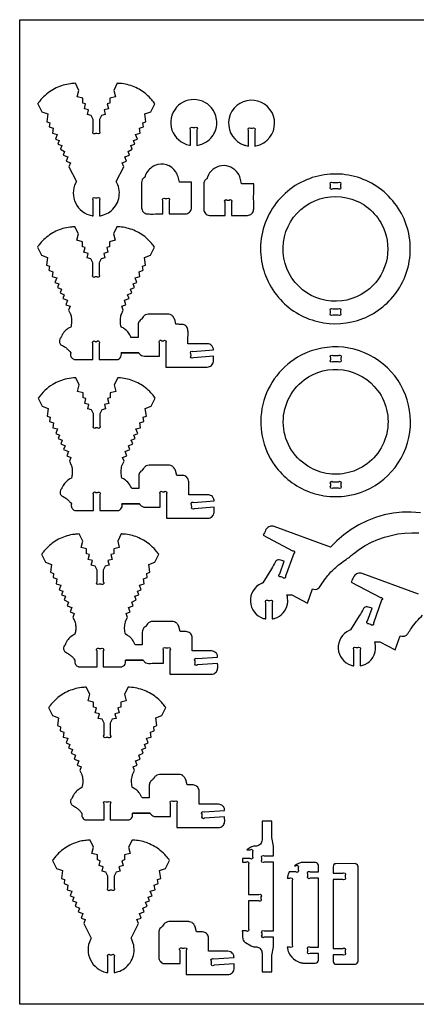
# Model space of a CAD drawing. Extents: x -812 to 928, y -560 to 383.
# Tile 1 of 3: x -812 to -432, y -560 to 383. Entities that reach past the tile are written whole.
import ezdxf

# ---------------------------------------------------------------- set-up
doc = ezdxf.new("R2010")
doc.units = 0
doc.header["$MEASUREMENT"] = 0
doc.layers.get('0').update_dxf_attribs({"linetype": 'CONTINUOUS'})
doc.layers.add('SECTIONCUTEDGES', color=18, linetype='CONTINUOUS')

msp = doc.modelspace()

# ---------------------------------------------------------------- linework, layer by layer
msp.add_lwpolyline([(928.1, -559.86), (-812.09, -559.86), (-812.09, 383.42), (928.1, 383.42)], close=True)
at = {"layer": 'SECTIONCUTEDGES'}
for points in [[(-741.66, 195.48), (-741.66, 210.51, -1), (-739.54, 212.63), (-737.78, 212.63, -1), (-735.66, 210.51), (-735.66, 195.48, 0.035031), (-731.75, 196.42, 0.079578), (-725.75, 199.44, 0.177317), (-717.24, 212.01, 0.17737), (-718.87, 227.1), (-719.51, 228.31), (-712.46, 242.57), (-713.83, 246.27), (-709.9, 247.73), (-711.48, 251.97), (-706.98, 253.64), (-708.3, 257.21), (-704.21, 259.24), (-705.54, 262.81), (-701.74, 264.22), (-703.02, 267.66), (-699.37, 269.02), (-701.05, 273.53), (-696.57, 274.67), (-697.22, 279.4), (-693.56, 280.76), (-694.09, 284.6), (-691.11, 285.7), (-692.14, 293.14), (-686.38, 295.28), (-682.58, 302.96, 0.016698), (-685.45, 306.65, 0.043492), (-690.62, 311.85, 0.077496), (-702.46, 319.06, 0.077508), (-715.92, 322.32, 0.010997), (-717.24, 322.4, -0.003666), (-718.56, 322.46), (-721.9, 315.7), (-720.33, 309.5), (-725.64, 308.15), (-725.64, 303.36), (-728.35, 302.67), (-727.16, 297.96), (-731.19, 296.94), (-730.09, 292.62), (-733.79, 291.68), (-735.66, 287.91), (-735.66, 276.54, -1), (-737.78, 274.41), (-739.54, 274.41, -1), (-741.66, 276.54), (-741.66, 287.91), (-743.53, 291.68), (-747.22, 292.62), (-746.13, 296.94), (-750.16, 297.96), (-748.96, 302.67), (-751.67, 303.36), (-751.67, 308.15), (-756.98, 309.5), (-755.41, 315.7), (-758.75, 322.46, 0.015709), (-763.4, 322.06, 0.042831), (-770.42, 320.63, 0.082017), (-783.47, 314.3, 0.080336), (-794.04, 303.94, 0.007539), (-794.39, 303.45, -0.002513), (-794.74, 302.96), (-790.94, 295.28), (-785.18, 293.14), (-786.2, 285.7), (-783.23, 284.6), (-783.75, 280.76), (-780.09, 279.4), (-780.74, 274.67), (-776.27, 273.53), (-777.94, 269.02), (-774.3, 267.66), (-775.57, 264.22), (-771.78, 262.81), (-773.11, 259.24), (-769.01, 257.21), (-770.34, 253.64), (-765.83, 251.97), (-767.41, 247.73), (-763.48, 246.27), (-764.86, 242.57), (-757.8, 228.31), (-758.45, 227.1, 0.232949), (-758.46, 207.6, 0.232949), (-743.01, 195.71, 0.011595), (-742.33, 195.59, -0.003865)], [(-648.32, 263.01), (-648.32, 278.03, -1), (-646.2, 280.15), (-644.44, 280.15, -1), (-642.32, 278.03), (-642.32, 263.01, 0.047597), (-637.56, 264.25, 0.100184), (-630.28, 268.71, 0.160083), (-623.63, 280.8, 0.160346), (-625.45, 294.46, 0.250499), (-642.26, 306.71, 0.250445), (-661.8, 299.54, 0.27053), (-666.2, 277.73, 0.270621), (-649.39, 263.18, 0.009062), (-648.85, 263.09, -0.003021)], [(-592.92, 262.37), (-592.92, 277.4, -1), (-590.8, 279.52), (-589.05, 279.52, -1), (-586.92, 277.4), (-586.92, 262.37, 0.047597), (-582.16, 263.61, 0.100184), (-574.89, 268.08, 0.760738), (-594.54, 305.82, 0.761228), (-597.07, 263.35, 0.024169), (-595.33, 262.85, 0.017962)], [(-674.9, 197.31), (-674.9, 209.96, -1), (-672.78, 212.08), (-671.02, 212.08, -1), (-668.9, 209.96), (-668.9, 197.31, -0.001261), (-656.59, 197.28, 0.007568), (-653.51, 197.31, 0.17911), (-649.46, 198.92, 0.186027), (-647.56, 202.67, 0.012625), (-647.55, 202.88, 0.006307), (-647.53, 203.29, 0.00914), (-647.5, 208.18, -0.008036), (-647.41, 227.76), (-659.06, 227.76, 0.003437), (-660.4, 232.99, 0.080686), (-662.47, 237.61, 0.363611), (-682.64, 243.69, 0.187458), (-691.28, 235.22, 0.018465), (-691.61, 234.41, 0.013194), (-692, 233.26, 0.057236), (-692.06, 232.91, -0.140672), (-692.18, 232.58, -0.134911), (-692.46, 232.35, 0.061956), (-693.04, 232.02, 0.116179), (-694.66, 230.03, 0.105792), (-695.34, 227.3), (-695.34, 203.29, 0.17911), (-693.73, 199.24, 0.186027), (-689.98, 197.34, 0.012625), (-689.77, 197.33, 0.006307), (-689.36, 197.31, 0.008514), (-684.3, 197.27, -0.002207)], [(-615.31, 195.88), (-615.31, 208.53, -1), (-613.19, 210.66), (-611.43, 210.66, -1), (-609.31, 208.53), (-609.31, 195.88, -0.001261), (-597, 195.85, 0.007568), (-593.92, 195.88, 0.17911), (-589.87, 197.5, 0.186027), (-587.97, 201.25, 0.012625), (-587.96, 201.45, 0.006307), (-587.94, 201.86, 0.00914), (-587.91, 206.75, -0.008036), (-587.81, 226.33), (-599.46, 226.33, 0.002778), (-600.83, 231.61, 0.080686), (-602.87, 236.19, 0.286261), (-618.69, 243.49, 0.286452), (-632.19, 232.5, 0.036637), (-632.48, 231.41, -0.114416), (-632.59, 231.15, -0.116624), (-632.87, 230.92, 0.081245), (-634.03, 230.07, 0.097719), (-635.24, 228.23, 0.089338), (-635.75, 225.87), (-635.75, 201.86, 0.17911), (-634.13, 197.81, 0.186027), (-630.38, 195.91, 0.012625), (-630.18, 195.9, 0.006307), (-629.77, 195.88, 0.008514), (-624.71, 195.84, -0.002207)], [(-576.64, 138.26, 0.083187), (-564.19, 117.36, 0.15872), (-526.61, 94.18, 0.155063), (-483.21, 97.2, 0.155089), (-449.53, 124.72, 0.166511), (-438.14, 169.71, 0.16632), (-456.73, 212.28, 0.164857), (-497.12, 234.49, 0.165101), (-542.62, 227.55, 0.174897), (-575.7, 191.76, 0.174968), (-578.29, 143.12, 0.009023), (-577.45, 140.49, 0.010489)], [(-506.93, 221.33), (-512.25, 221.33, -1), (-514.37, 223.45), (-514.37, 225.21, -1), (-512.25, 227.33), (-506.93, 227.33, -1), (-504.81, 225.21), (-504.81, 223.45, -1)], [(-551.26, 135.8, -0.439479), (-534.11, 207.71, -0.439058), (-463.87, 184.52, -0.174074), (-461.16, 150.77, -0.173675), (-480.57, 122.93, -0.202252), (-518.58, 114.47, -0.201817)], [(-714.8, 64.27), (-697.96, 64.26, -0.159762), (-697.8, 64.09, 0.066488), (-697.32, 63.31, 0.224273), (-692.67, 61.12, -0.000395), (-678.24, 61.13), (-678.24, 73.78, -1), (-676.12, 75.91), (-674.36, 75.91, -1), (-672.24, 73.78), (-672.24, 50.61), (-632.45, 50.61, 0.17911), (-628.41, 52.22, 0.186027), (-626.51, 55.97, 0.031019), (-626.44, 57.74, -0.005772), (-626.48, 61.01), (-645.68, 59.61, -1), (-647.95, 61.57), (-648.08, 63.37, -1), (-646.12, 65.64), (-626.48, 67.08, 0.052573), (-626.77, 68.81, 0.128734), (-628.18, 71.24, 0.098804), (-630, 72.46, 0.090544), (-632.33, 72.97), (-650.87, 72.97, -0.002036), (-650.84, 81.11, 0.007854), (-650.87, 85.49, 0.165437), (-652.28, 89.34, 0.175912), (-655.59, 91.33, 0.045646), (-657.68, 91.55, 0.003185), (-662.4, 91.58), (-663.6, 96.4, 0.035592), (-663.79, 96.79, 0.008238), (-664.76, 98.38, 0.105793), (-666.71, 100.38, 0.114267), (-669.13, 101.29, 0.016414), (-669.39, 101.31, 0.008238), (-669.92, 101.34), (-688.88, 101.34, 0.110419), (-691.56, 100.65, 0.110418), (-693.7, 98.89, 0.022316), (-695.13, 96.88, -0.059806), (-695.52, 96.4, -0.058444), (-695.93, 96.09, 0.099091), (-697.46, 94.74, 0.081372), (-698.32, 93.12, 0.073068), (-698.68, 91.12, 0.009886), (-698.71, 88.69, -0.001648), (-698.68, 78.97), (-705.49, 78.97, 0.019577), (-706.63, 81.41, 0.043762), (-708, 83.58, 0.056859), (-710.64, 86.33, 0.05369), (-714, 88.56, 0.039391), (-714.65, 88.84, -0.141623), (-714.8, 88.94), (-715.19, 90.48, -0.054644), (-715.66, 95.3, -0.056928), (-715.08, 99.9, -0.006856), (-714.77, 101.11, -0.024199), (-714.66, 101.44), (-712.82, 105.17), (-714.19, 108.88), (-710.26, 110.34), (-711.84, 114.58), (-707.34, 116.25), (-708.66, 119.82), (-704.57, 121.85), (-705.9, 125.42), (-702.1, 126.83), (-703.38, 130.27), (-699.73, 131.63), (-701.41, 136.14), (-696.93, 137.28), (-697.58, 142.01), (-693.92, 143.37), (-694.45, 147.21), (-691.47, 148.31), (-692.5, 155.75), (-686.74, 157.89), (-682.93, 165.57, 0.016698), (-685.81, 169.26, 0.043491), (-690.98, 174.46, 0.077496), (-702.82, 181.67, 0.077508), (-716.28, 184.93, 0.010997), (-717.6, 185.01, -0.003666), (-718.92, 185.07), (-722.26, 178.31), (-720.69, 172.11), (-726, 170.76), (-726, 165.97), (-728.71, 165.28), (-727.52, 160.57), (-731.55, 159.55), (-730.45, 155.23), (-734.15, 154.29), (-736.02, 150.51), (-736.02, 139.14, -1), (-738.14, 137.02), (-739.9, 137.02, -1), (-742.02, 139.14), (-742.02, 150.51), (-743.89, 154.29), (-747.58, 155.23), (-746.49, 159.55), (-750.52, 160.57), (-749.32, 165.28), (-752.03, 165.97), (-752.03, 170.76), (-757.34, 172.11), (-755.77, 178.31), (-759.11, 185.07, 0.015709), (-763.76, 184.67, 0.042831), (-770.78, 183.24, 0.078645), (-783.47, 177.19, 0.078653), (-793.68, 167.52, 0.010048), (-794.4, 166.55, -0.003349), (-795.1, 165.57), (-791.3, 157.89), (-785.54, 155.75), (-786.56, 148.31), (-783.59, 147.21), (-784.11, 143.37), (-780.45, 142.01), (-781.1, 137.28), (-776.63, 136.14), (-778.3, 131.63), (-774.66, 130.27), (-775.93, 126.83), (-772.14, 125.42), (-773.47, 121.85), (-769.37, 119.82), (-770.7, 116.25), (-766.19, 114.58), (-767.77, 110.34), (-763.84, 108.88), (-765.22, 105.17), (-763.37, 101.44, -0.036497), (-763, 100.23, -0.035573), (-762.46, 96.78, -0.036385), (-762.42, 93.62, -0.0364), (-762.85, 90.48), (-763.23, 88.94), (-764.81, 88.15, 0.075892), (-768.91, 84.91, 0.075892), (-771.86, 80.6, 0.038064), (-772.28, 79.53, -0.074201), (-772.54, 78.97, -0.053422), (-772.8, 78.67, 0.096755), (-773.7, 77.39, 0.145353), (-774.05, 74.72, 0.145421), (-772.9, 72.3, 0.10301), (-772.08, 71.7, -0.049055), (-768.57, 69.68, -0.034046), (-766.22, 67.74, -0.034058), (-764.15, 65.5), (-763.23, 64.27, -0.13896), (-763.25, 64.07, 0.06537), (-763.43, 63.27, 0.165435), (-762.67, 60.1, 0.165462), (-760.13, 58.05, 0.012695), (-759.76, 57.93, 0.03751), (-759.64, 57.9), (-742.02, 57.9), (-742.02, 73.12, -1), (-739.9, 75.24), (-738.14, 75.24, -1), (-736.02, 73.12), (-736.02, 57.9), (-718.4, 57.9, 0.089286), (-717.33, 58.26, 0.087241), (-715.83, 59.48, 0.127053), (-714.76, 61.62, 0.114164), (-714.8, 64.27), (-697.96, 64.26)], [(-512.25, 106.4), (-506.93, 106.4, -1), (-504.81, 104.27), (-504.81, 102.52, -1), (-506.93, 100.4), (-512.25, 100.4, -1), (-514.37, 102.52), (-514.37, 104.27, -1)], [(-567.6, -43.7, 0.073328), (-553.09, -58.63, 0.072163), (-534.62, -68.94, 0.043335), (-523.33, -72.17, 0.077023), (-501.06, -73.02, 0.300807), (-440.61, -22.11, 0.30038), (-463.79, 53.55, 0.14707), (-501.84, 69.54, 0.147132), (-542.39, 61.9, 0.217851), (-579.17, 14.83, 0.218138)], [(-506.7, 55.68), (-512.02, 55.68, -1), (-514.14, 57.8), (-514.14, 59.56, -1), (-512.02, 61.68), (-506.7, 61.68, -1), (-504.58, 59.56), (-504.58, 57.8, -1)], [(-533.33, -45.93, -0.255596), (-559.46, -5.42, -0.255597), (-539.44, 38.43, -0.199106), (-502.23, 47.9, -0.198719), (-469.18, 28.24, -0.237123), (-461.27, -16.1, -0.236962), (-492.14, -48.94, -0.106383), (-513.08, -51.87, -0.106542)], [(-714.09, -80.46), (-697.25, -80.47, -0.159762), (-697.09, -80.64, 0.066488), (-696.61, -81.42, 0.224273), (-691.96, -83.61, -0.000395), (-677.53, -83.59), (-677.53, -70.94, -1), (-675.41, -68.82), (-673.65, -68.82, -1), (-671.53, -70.94), (-671.53, -94.12), (-631.74, -94.12, 0.17911), (-627.7, -92.5, 0.186027), (-625.8, -88.75, 0.031019), (-625.73, -86.99, -0.005772), (-625.77, -83.71), (-644.97, -85.12, -1), (-647.24, -83.16), (-647.37, -81.35, -1), (-645.41, -79.08), (-625.77, -77.65, 0.052573), (-626.05, -75.92, 0.128734), (-627.47, -73.49, 0.098804), (-629.29, -72.26, 0.090544), (-631.62, -71.76), (-650.16, -71.76, -0.002036), (-650.13, -63.62, 0.007854), (-650.16, -59.24, 0.165437), (-651.57, -55.39, 0.175912), (-654.88, -53.39, 0.045646), (-656.97, -53.17, 0.003185), (-661.69, -53.14), (-662.89, -48.33, 0.035592), (-663.08, -47.94, 0.008238), (-664.05, -46.34, 0.105793), (-666, -44.35, 0.114267), (-668.42, -43.44, 0.016414), (-668.68, -43.41, 0.008238), (-669.21, -43.39), (-688.17, -43.39, 0.110419), (-690.85, -44.07, 0.110418), (-692.99, -45.83, 0.022316), (-694.42, -47.85, -0.059806), (-694.81, -48.33, -0.058444), (-695.22, -48.63, 0.099091), (-696.75, -49.99, 0.081372), (-697.61, -51.6, 0.073068), (-697.97, -53.6, 0.009886), (-698, -56.03, -0.001648), (-697.97, -65.75), (-704.78, -65.75, 0.068897), (-707.4, -61.06, 0.102144), (-712.51, -56.58), (-714.09, -55.79), (-714.48, -54.24, -0.059229), (-714.92, -49.23, -0.056927), (-714.18, -44.05, -0.006856), (-714.02, -43.47, -0.021913), (-713.95, -43.29), (-712.11, -39.55), (-713.48, -35.85), (-709.55, -34.39), (-711.13, -30.15), (-706.62, -28.47), (-707.95, -24.91), (-703.86, -22.88), (-705.19, -19.3), (-701.39, -17.89), (-702.67, -14.46), (-699.02, -13.1), (-700.7, -8.59), (-696.22, -7.45), (-696.87, -2.72), (-693.21, -1.36), (-693.74, 2.48), (-690.76, 3.58), (-691.79, 11.02), (-686.03, 13.16), (-682.22, 20.84, 0.016698), (-685.1, 24.53, 0.043491), (-690.27, 29.73, 0.077496), (-702.11, 36.94, 0.077508), (-715.57, 40.2, 0.010997), (-716.89, 40.28, -0.003666), (-718.21, 40.34), (-721.55, 33.59), (-719.98, 27.38), (-725.29, 26.03), (-725.29, 21.24), (-728, 20.56), (-726.81, 15.85), (-730.83, 14.82), (-729.74, 10.5), (-733.44, 9.57), (-735.31, 5.79), (-735.31, -5.58, -1), (-737.43, -7.7), (-739.18, -7.7, -1), (-741.31, -5.58), (-741.31, 5.79), (-743.18, 9.57), (-746.87, 10.5), (-745.78, 14.82), (-749.81, 15.85), (-748.61, 20.56), (-751.32, 21.24), (-751.32, 26.03), (-756.63, 27.38), (-755.06, 33.59), (-758.4, 40.34, 0.041478), (-766.72, 39.33, 0.08461), (-780.48, 33.93, 0.053235), (-787.9, 28.3, 0.050197), (-794.39, 20.84), (-790.59, 13.16), (-784.83, 11.02), (-785.85, 3.58), (-782.88, 2.48), (-783.4, -1.36), (-779.74, -2.72), (-780.39, -7.45), (-775.92, -8.59), (-777.59, -13.1), (-773.95, -14.46), (-775.22, -17.89), (-771.43, -19.3), (-772.76, -22.88), (-768.66, -24.91), (-769.99, -28.47), (-765.48, -30.15), (-767.06, -34.39), (-763.13, -35.85), (-764.51, -39.55), (-762.66, -43.29, -0.036497), (-762.29, -44.5, -0.035573), (-761.75, -47.95, -0.036385), (-761.71, -51.11, -0.0364), (-762.14, -54.24), (-762.52, -55.79), (-764.1, -56.58, 0.075892), (-768.2, -59.81, 0.075892), (-771.15, -64.12, 0.038064), (-771.57, -65.19, -0.074201), (-771.83, -65.75, -0.053422), (-772.09, -66.05, 0.096755), (-772.99, -67.34, 0.145353), (-773.34, -70, 0.145421), (-772.19, -72.42, 0.10301), (-771.37, -73.02, -0.049055), (-767.86, -75.05, -0.034046), (-765.51, -76.99, -0.034058), (-763.44, -79.23), (-762.52, -80.46, -0.13896), (-762.54, -80.66, 0.06537), (-762.72, -81.46, 0.165435), (-761.95, -84.63, 0.165462), (-759.42, -86.67, 0.012695), (-759.05, -86.8, 0.03751), (-758.93, -86.83), (-741.31, -86.83), (-741.31, -71.6, -1), (-739.18, -69.48), (-737.43, -69.48, -1), (-735.31, -71.6), (-735.31, -86.83), (-717.69, -86.83, 0.089286), (-716.62, -86.47, 0.087241), (-715.12, -85.25, 0.127053), (-714.05, -83.11, 0.114164), (-714.09, -80.46), (-697.25, -80.47)], [(-512.02, -59.26), (-506.7, -59.26, -1), (-504.58, -61.38), (-504.58, -63.14, -1), (-506.7, -65.26), (-512.02, -65.26, -1), (-514.14, -63.14), (-514.14, -61.38, -1)], [(-710.76, -230.05), (-693.92, -230.06, -0.159762), (-693.77, -230.23, 0.066488), (-693.28, -231.01, 0.224273), (-688.63, -233.2, -0.000395), (-674.21, -233.19), (-674.21, -220.54, -1), (-672.08, -218.41), (-670.33, -218.41, -1), (-668.21, -220.54), (-668.21, -243.71), (-628.42, -243.71, 0.17911), (-624.37, -242.1, 0.186027), (-622.47, -238.35, 0.031019), (-622.4, -236.58, -0.005772), (-622.44, -233.31), (-641.64, -234.71, -1), (-643.91, -232.75), (-644.04, -230.95, -1), (-642.08, -228.68), (-622.44, -227.24, 0.052573), (-622.73, -225.51, 0.128734), (-624.14, -223.08, 0.098804), (-625.96, -221.86, 0.090544), (-628.3, -221.35), (-646.83, -221.35, -0.002036), (-646.8, -213.21, 0.007854), (-646.83, -208.83, 0.165437), (-648.24, -204.98, 0.175912), (-651.55, -202.99, 0.045646), (-653.65, -202.77, 0.003185), (-658.36, -202.74), (-659.56, -197.92, 0.035592), (-659.75, -197.53, 0.008238), (-660.72, -195.94, 0.105793), (-662.67, -193.94, 0.114267), (-665.09, -193.03, 0.016414), (-665.36, -193.01, 0.008238), (-665.88, -192.98), (-684.84, -192.98, 0.110419), (-687.52, -193.67, 0.110418), (-689.66, -195.43, 0.022316), (-691.09, -197.44, -0.059806), (-691.48, -197.92, -0.058444), (-691.89, -198.23, 0.099091), (-693.43, -199.58, 0.081372), (-694.28, -201.2, 0.073068), (-694.64, -203.2, 0.009886), (-694.68, -205.63, -0.001648), (-694.64, -215.35), (-701.45, -215.35, 0.019577), (-702.59, -212.91, 0.043762), (-703.96, -210.74, 0.050471), (-706.34, -208.19, 0.05052), (-709.19, -206.17), (-710.76, -205.38), (-711.15, -203.84, -0.059229), (-711.6, -198.82, -0.056927), (-710.85, -193.64, -0.006856), (-710.69, -193.06, -0.021913), (-710.63, -192.88), (-708.78, -189.15), (-710.15, -185.44), (-706.23, -183.98), (-707.8, -179.74), (-703.3, -178.07), (-704.62, -174.5), (-700.53, -172.47), (-701.86, -168.9), (-698.06, -167.49), (-699.34, -164.05), (-695.69, -162.69), (-697.37, -158.18), (-692.9, -157.04), (-693.55, -152.31), (-689.88, -150.95), (-690.41, -147.11), (-687.44, -146.01), (-688.46, -138.57), (-682.7, -136.43), (-678.9, -128.75, 0.019036), (-682.04, -124.75, 0.047844), (-687.87, -119.1, 0.074136), (-699.34, -112.43, 0.074149), (-712.25, -109.39, 0.010997), (-713.56, -109.31, -0.003666), (-714.88, -109.25), (-718.23, -116.01), (-716.65, -122.21), (-721.96, -123.56), (-721.96, -128.35), (-724.67, -129.04), (-723.48, -133.75), (-727.51, -134.77), (-726.41, -139.09), (-730.11, -140.03), (-731.98, -143.81), (-731.98, -155.18, -1), (-734.1, -157.3), (-735.86, -157.3, -1), (-737.98, -155.18), (-737.98, -143.81), (-739.85, -140.03), (-743.55, -139.09), (-742.45, -134.77), (-746.48, -133.75), (-745.29, -129.04), (-748, -128.35), (-748, -123.56), (-753.31, -122.21), (-751.73, -116.01), (-755.08, -109.25, 0.015709), (-759.72, -109.65, 0.042831), (-766.74, -111.08, 0.078645), (-779.44, -117.13, 0.078653), (-789.64, -126.8, 0.010048), (-790.36, -127.77, -0.003349), (-791.06, -128.75), (-787.26, -136.43), (-781.5, -138.57), (-782.52, -146.01), (-779.55, -147.11), (-780.08, -150.95), (-776.41, -152.31), (-777.06, -157.04), (-772.59, -158.18), (-774.27, -162.69), (-770.62, -164.05), (-771.9, -167.49), (-768.1, -168.9), (-769.43, -172.47), (-765.33, -174.5), (-766.66, -178.07), (-762.16, -179.74), (-763.73, -183.98), (-759.8, -185.44), (-761.18, -189.15), (-759.33, -192.88, -0.040165), (-758.95, -194.17, -0.020539), (-758.5, -196.76, -0.043212), (-758.35, -200.21, -0.04095), (-758.81, -203.84), (-759.19, -205.38), (-760.77, -206.17, 0.075892), (-764.96, -209.47, 0.079074), (-767.82, -213.72, 0.032838), (-768.24, -214.79, -0.072134), (-768.51, -215.35, -0.053422), (-768.76, -215.65, 0.096755), (-769.67, -216.93, 0.145353), (-770.02, -219.6, 0.145421), (-768.86, -222.02, 0.10301), (-768.04, -222.62, -0.049055), (-764.53, -224.64, -0.034046), (-762.18, -226.58, -0.034058), (-760.11, -228.82), (-759.19, -230.05, -0.13896), (-759.21, -230.25, 0.06537), (-759.39, -231.05, 0.165435), (-758.63, -234.22, 0.165462), (-756.09, -236.27, 0.012695), (-755.73, -236.39, 0.03751), (-755.6, -236.42), (-737.98, -236.42), (-737.98, -221.2, -1), (-735.86, -219.08), (-734.1, -219.08, -1), (-731.98, -221.2), (-731.98, -236.42), (-714.36, -236.42, 0.089286), (-713.3, -236.06, 0.087241), (-711.79, -234.84, 0.127053), (-710.72, -232.7, 0.114164), (-710.76, -230.05), (-693.92, -230.06)], [(-704.07, -376.87), (-687.23, -376.88, -0.159762), (-687.07, -377.05, 0.066488), (-686.58, -377.83, 0.224273), (-681.94, -380.02, -0.000395), (-667.51, -380), (-667.51, -367.35, -1), (-665.39, -365.23), (-663.63, -365.23, -1), (-661.51, -367.35), (-661.51, -390.53), (-621.72, -390.53, 0.17911), (-617.67, -388.91, 0.186027), (-615.77, -385.16, 0.031019), (-615.71, -383.4, -0.005772), (-615.74, -380.12), (-634.94, -381.53, -1), (-637.22, -379.57), (-637.35, -377.76, -1), (-635.39, -375.49), (-615.74, -374.06, 0.052573), (-616.03, -372.33, 0.128734), (-617.45, -369.9, 0.098804), (-619.27, -368.67, 0.090544), (-621.6, -368.17), (-640.14, -368.17, -0.002036), (-640.11, -360.03, 0.007854), (-640.14, -355.65, 0.165437), (-641.55, -351.8, 0.175912), (-644.85, -349.8, 0.045646), (-646.95, -349.59, 0.003185), (-651.66, -349.55), (-652.87, -344.74, 0.035592), (-653.06, -344.35, 0.008238), (-654.03, -342.76, 0.105793), (-655.98, -340.76, 0.114267), (-658.4, -339.85, 0.016414), (-658.66, -339.82, 0.008238), (-659.18, -339.8), (-678.14, -339.8, 0.110419), (-680.83, -340.48, 0.110418), (-682.97, -342.25, 0.022316), (-684.39, -344.26, -0.059806), (-684.79, -344.74, -0.058444), (-685.2, -345.04, 0.099091), (-686.73, -346.4, 0.081372), (-687.59, -348.01, 0.073068), (-687.95, -350.01, 0.009886), (-687.98, -352.44, -0.001648), (-687.95, -362.16), (-694.76, -362.16, 0.019577), (-695.89, -359.73, 0.043762), (-697.27, -357.55, 0.056859), (-699.9, -354.8, 0.05369), (-703.27, -352.57, 0.038934), (-703.92, -352.3, -0.138827), (-704.07, -352.2, -0.143099), (-704.18, -351.94, 0.026699), (-704.28, -351.43, -0.061514), (-704.89, -345.94, -0.061514), (-704.15, -340.46, -0.006856), (-703.99, -339.88, -0.021913), (-703.93, -339.7), (-702.08, -335.96), (-703.46, -332.26), (-699.53, -330.8), (-701.11, -326.56), (-696.6, -324.88), (-697.93, -321.32), (-693.83, -319.29), (-695.16, -315.71), (-691.37, -314.3), (-692.64, -310.87), (-689, -309.51), (-690.67, -305), (-686.2, -303.86), (-686.85, -299.13), (-683.19, -297.77), (-683.71, -293.93), (-680.74, -292.83), (-681.76, -285.39), (-676, -283.25), (-672.2, -275.57, 0.016698), (-675.07, -271.88, 0.043491), (-680.25, -266.68, 0.081186), (-692.55, -259.31, 0.079349), (-706.87, -256.12, 0.008253), (-707.53, -256.09, -0.002751), (-708.19, -256.07), (-711.53, -262.82), (-709.96, -269.03), (-715.27, -270.38), (-715.27, -275.17), (-717.98, -275.85), (-716.78, -280.56), (-720.81, -281.59), (-719.72, -285.91), (-723.41, -286.84), (-725.28, -290.62), (-725.28, -301.99, -1), (-727.4, -304.11), (-729.16, -304.11, -1), (-731.28, -301.99), (-731.28, -290.62), (-733.15, -286.84), (-736.85, -285.91), (-735.75, -281.59), (-739.78, -280.56), (-738.59, -275.85), (-741.3, -275.17), (-741.3, -270.38), (-746.61, -269.03), (-745.04, -262.82), (-748.38, -256.07, 0.015709), (-753.03, -256.46, 0.042831), (-760.05, -257.9, 0.078645), (-772.74, -263.95, 0.078653), (-782.95, -273.62, 0.010048), (-783.66, -274.59, -0.003349), (-784.36, -275.57), (-780.56, -283.25), (-774.8, -285.39), (-775.83, -292.83), (-772.85, -293.93), (-773.38, -297.77), (-769.72, -299.13), (-770.37, -303.86), (-765.89, -305), (-767.57, -309.51), (-763.92, -310.87), (-765.2, -314.3), (-761.4, -315.71), (-762.73, -319.29), (-758.64, -321.32), (-759.96, -324.88), (-755.46, -326.56), (-757.04, -330.8), (-753.11, -332.26), (-754.48, -335.96), (-752.64, -339.7, -0.034209), (-752.26, -340.95, -0.035573), (-751.72, -344.36, -0.036385), (-751.69, -347.52, -0.0364), (-752.11, -350.65), (-752.5, -352.2), (-754.08, -352.99, 0.079075), (-758.12, -356.13, 0.075892), (-761.13, -360.53, 0.038064), (-761.54, -361.6, -0.074201), (-761.81, -362.16, -0.053422), (-762.06, -362.46, 0.096755), (-762.97, -363.75, 0.145353), (-763.32, -366.41, 0.145421), (-762.16, -368.83, 0.10301), (-761.34, -369.43, -0.049055), (-757.83, -371.46, -0.034046), (-755.48, -373.4, -0.034058), (-753.42, -375.64), (-752.5, -376.87, -0.13896), (-752.51, -377.07, 0.06537), (-752.69, -377.87, 0.165435), (-751.93, -381.04, 0.165462), (-749.4, -383.08, 0.012695), (-749.03, -383.21, 0.03751), (-748.9, -383.24), (-731.28, -383.24), (-731.28, -368.01, -1), (-729.16, -365.89), (-727.4, -365.89, -1), (-725.28, -368.01), (-725.28, -383.24), (-707.66, -383.24, 0.089286), (-706.6, -382.88, 0.087241), (-705.1, -381.66, 0.127053), (-704.03, -379.52, 0.114164), (-704.07, -376.87), (-687.23, -376.88)], [(-579.88, -528.69), (-570.48, -528.69), (-570.48, -513.15), (-569.08, -504.79), (-569.08, -495.59), (-577.78, -495.59, -1), (-579.9, -493.47), (-579.9, -491.71, -1), (-577.78, -489.59), (-569.08, -489.59), (-569.08, -423.59), (-577.93, -423.59, -1), (-580.05, -421.47), (-580.05, -419.71, -1), (-577.93, -417.59), (-569.08, -417.59), (-569.08, -408.39), (-570.48, -400.03), (-570.48, -384.5), (-579.88, -384.5, 0.001261), (-579.85, -398.74, -0.007568), (-579.88, -402.3, -0.17911), (-581.55, -406.48, -0.190362), (-585.36, -408.36, -0.033122), (-586.85, -408.39, 0.112791), (-589.59, -408.88, 0.035463), (-590.62, -409.41, -0.001981), (-594.61, -411.79), (-591.2, -411.79, -1), (-589.08, -413.91), (-589.08, -418.18, -1), (-591.2, -420.3), (-598.64, -420.3), (-598.64, -423.59), (-595.02, -423.59, -1), (-592.9, -425.71), (-592.9, -454.76), (-583.11, -454.76, -1), (-580.99, -456.88), (-580.99, -458.64, -1), (-583.11, -460.76), (-592.9, -460.76), (-592.9, -487.47, -1), (-595.02, -489.59), (-598.84, -489.59, -0.000535), (-598.65, -495.69, 0.224441), (-596.29, -500.34, 0.01549), (-596.09, -500.49, 0.007773), (-595.66, -500.77), (-590.32, -503.94, 0.058554), (-588.84, -504.53, 0.056427), (-587.21, -504.79, 0.003925), (-585.46, -504.85, -0.068856), (-584.17, -505.06, -0.160158), (-581.14, -507.22, -0.153454), (-579.88, -510.88, -0.007568), (-579.85, -514.44, 0.001261)], [(-727.55, -529.48), (-727.55, -514.45, -1), (-725.42, -512.33), (-723.67, -512.33, -1), (-721.55, -514.45), (-721.55, -529.48, 0.035031), (-717.64, -528.54, 0.079578), (-711.63, -525.52, 0.177317), (-703.13, -512.95, 0.17737), (-704.76, -497.86), (-705.4, -496.65), (-698.35, -482.39), (-699.72, -478.69), (-695.79, -477.23), (-697.37, -472.99), (-692.86, -471.32), (-694.19, -467.75), (-690.1, -465.72), (-691.43, -462.15), (-687.63, -460.74), (-688.91, -457.3), (-685.26, -455.94), (-686.94, -451.43), (-682.46, -450.29), (-683.11, -445.56), (-679.45, -444.2), (-679.98, -440.36), (-677, -439.26), (-678.03, -431.82), (-672.27, -429.68), (-668.46, -422, 0.018535), (-671.67, -417.92, 0.050019), (-677.44, -412.35, 0.072457), (-689.19, -405.56, 0.075989), (-701.81, -402.64, 0.008253), (-703.13, -402.56, -0.002751), (-704.45, -402.5), (-707.79, -409.26), (-706.22, -415.46), (-711.53, -416.81), (-711.53, -421.6), (-714.24, -422.29), (-713.05, -427), (-717.07, -428.02), (-715.98, -432.34), (-719.68, -433.28), (-721.55, -437.05), (-721.55, -448.42, -1), (-723.67, -450.55), (-725.42, -450.55, -1), (-727.55, -448.42), (-727.55, -437.05), (-729.42, -433.28), (-733.11, -432.34), (-732.02, -428.02), (-736.05, -427), (-734.85, -422.29), (-737.56, -421.6), (-737.56, -416.81), (-742.87, -415.46), (-741.3, -409.26), (-744.64, -402.5, 0.017545), (-749.74, -402.95, 0.033678), (-755.05, -403.98, 0.085695), (-768.82, -410.29, 0.084012), (-779.93, -421.02, 0.007539), (-780.28, -421.51, -0.002513), (-780.63, -422), (-776.83, -429.68), (-771.07, -431.82), (-772.09, -439.26), (-769.12, -440.36), (-769.64, -444.2), (-765.98, -445.56), (-766.63, -450.29), (-762.16, -451.43), (-763.83, -455.94), (-760.19, -457.3), (-761.46, -460.74), (-757.67, -462.15), (-759, -465.72), (-754.9, -467.75), (-756.23, -471.32), (-751.72, -472.99), (-753.3, -477.23), (-749.37, -478.69), (-750.75, -482.39), (-743.69, -496.65), (-744.34, -497.86, 0.232949), (-744.35, -517.36, 0.232949), (-728.9, -529.26, 0.011595), (-728.22, -529.37, -0.003865)], [(-525.88, -511.09), (-533.9, -511.09, -1), (-536.02, -508.97), (-536.02, -507.22, -1), (-533.9, -505.09), (-525.88, -505.09), (-525.88, -439.09), (-533.9, -439.09, -1), (-536.02, -436.97), (-536.02, -435.22, -1), (-533.9, -433.09), (-525.88, -433.09, -0.004396), (-525.85, -429.06, 0.016956), (-525.88, -426.89, 0.172664), (-526.73, -424.84, 0.185957), (-528.57, -423.91), (-540.85, -423.9, 0.039297), (-542.35, -424.13, 0.048339), (-545.74, -425.28, 0.026369), (-546.93, -425.89, 0.015667), (-548.84, -427.09), (-547.46, -427.09, -1), (-545.34, -429.22), (-545.34, -430.97, -1), (-547.46, -433.09), (-553.95, -433.09, 0.037764), (-555.12, -436.13, 0.040574), (-555.75, -439.09), (-553.26, -439.09, -1), (-551.14, -441.22), (-551.14, -502.97, -1), (-553.26, -505.09), (-555.75, -505.09, 0.074465), (-554.21, -510.47, 0.149358), (-547.66, -517.89, 0.041924), (-545.09, -519.19, 0.041974), (-542.35, -520.03, 0.010642), (-541.38, -520.22, 0.021606), (-540.9, -520.29), (-528.87, -520.29, 0.172664), (-526.83, -519.44, 0.185813), (-525.9, -517.6)], [(-511.86, -506.32), (-502.47, -506.32, -1), (-500.35, -508.44), (-500.35, -510.19, -1), (-502.47, -512.32), (-511.86, -512.32), (-511.84, -518.83, 0.185813), (-510.91, -520.67, 0.172772), (-508.87, -521.51), (-490.54, -521.5, 0.186011), (-488.71, -520.57, 0.172664), (-487.86, -518.52), (-487.86, -428.11, 0.159738), (-488.6, -426.18, 0.173262), (-490.25, -425.19, 0.02507), (-490.45, -425.16, 0.012664), (-490.85, -425.12), (-509.18, -425.14, 0.186011), (-511.01, -426.07, 0.172664), (-511.86, -428.11, 0.016956), (-511.89, -430.28, -0.004396), (-511.86, -434.32), (-502.47, -434.32, -1), (-500.35, -436.44), (-500.35, -438.19, -1), (-502.47, -440.32), (-511.86, -440.32)], [(-658.48, -520.87), (-658.48, -508.22, -1), (-656.36, -506.09), (-654.6, -506.09, -1), (-652.48, -508.22), (-652.48, -531.39), (-612.69, -531.39, 0.17911), (-608.65, -529.78, 0.186027), (-606.75, -526.03, 0.031019), (-606.68, -524.26, -0.005772), (-606.72, -520.99), (-625.92, -522.39, -1), (-628.19, -520.43), (-628.32, -518.63, -1), (-626.36, -516.36), (-606.72, -514.92, 0.052573), (-607, -513.19, 0.128734), (-608.42, -510.76, 0.098804), (-610.24, -509.54, 0.090544), (-612.57, -509.03), (-631.11, -509.03, -0.002036), (-631.08, -500.89, 0.007854), (-631.11, -496.51, 0.165437), (-632.52, -492.66, 0.175912), (-635.83, -490.67, 0.045646), (-637.92, -490.45, 0.003185), (-642.63, -490.42), (-643.84, -485.6, 0.035592), (-644.03, -485.21, 0.008238), (-645, -483.62, 0.105793), (-646.95, -481.62, 0.114267), (-649.37, -480.71, 0.016414), (-649.63, -480.69, 0.008238), (-650.16, -480.66), (-669.11, -480.66, 0.110419), (-671.8, -481.35, 0.110418), (-673.94, -483.11, 0.022316), (-675.37, -485.12, -0.059806), (-675.76, -485.6, -0.058444), (-676.17, -485.91, 0.099091), (-677.7, -487.26, 0.081372), (-678.56, -488.88, 0.073068), (-678.92, -490.88), (-678.92, -514.89, 0.17911), (-677.3, -518.94, 0.186027), (-673.55, -520.84, 0.012625), (-673.35, -520.85, 0.006307), (-672.94, -520.87, 0.008514), (-667.88, -520.91, -0.002207)]]:
    msp.add_lwpolyline(points, format="xyb", close=True, dxfattribs=at)
for points in [[(-428.25, -88.9), (-436.94, -88.32), (-445.65, -88.49), (-454.3, -89.42), (-462.85, -91.09), (-471.21, -93.51), (-479.34, -96.63), (-487.16, -100.45), (-494.63, -104.94), (-501.67, -110.05), (-508.25, -115.76, 0.013028), (-509.48, -116.99, -0.002171), (-514.31, -122.01), (-568.2, -102.05, 0.161142), (-572.51, -102.05, 0.167596), (-575.81, -104.57, 0.03262), (-576.46, -105.71, -0.002417), (-578.79, -110.39), (-550.61, -125.28, -1), (-549.6, -127.86), (-557.33, -149.67, -1), (-560.12, -150.93), (-561.75, -150.28, -1), (-562.96, -147.6), (-558.63, -135.38, 0.000984), (-563.55, -134.2, 0.161021), (-565.39, -134.36, 0.167951), (-566.9, -135.74, -0.009744), (-570.93, -142.79), (-579.21, -156.16, -0.104608), (-579.47, -156.3, 0.035992), (-580.57, -156.7, 0.3096), (-591.09, -174.07, 0.310426), (-578.71, -190.11, 0.017896), (-577.71, -190.39, 0.01187), (-576.2, -190.72), (-576.2, -175.17, -1), (-574.08, -173.05), (-572.32, -173.05, -1), (-570.2, -175.17), (-570.2, -190.72, 0.023544), (-567.23, -189.92, 0.03569), (-565.35, -189.17, 0.133115), (-558.37, -183.08, 0.130213), (-555.3, -174.12, 0.049199), (-555.38, -171.3, 0.036373), (-556.13, -167.56), (-551.35, -167.56), (-536.45, -175.43), (-531.67, -161.97, 0.10429), (-528.76, -162.33, 0.22206), (-524.43, -159.82, 0.018768), (-523.34, -158.13, -0.030198), (-518.83, -151.48, -0.042786), (-510.59, -142.47, -0.036783), (-499.46, -133.64, -0.013715), (-498.29, -132.89, 0.024577), (-497.13, -132.11, 0.026089), (-495.33, -130.62, -0.020061), (-492.03, -127.82), (-486.64, -123.9), (-480.99, -120.38), (-475.1, -117.27), (-468.99, -114.59), (-462.72, -112.36), (-456.3, -110.59), (-449.76, -109.28), (-443.15, -108.44), (-436.5, -108.07), (-429.84, -108.19)], [(-430.12, -166.98), (-484.01, -147.02, 0.161142), (-488.32, -147.02, 0.167596), (-491.62, -149.54, 0.03262), (-492.27, -150.67, -0.002417), (-494.6, -155.35), (-466.42, -170.24, -1), (-465.41, -172.83), (-473.15, -194.64, -1), (-475.93, -195.9), (-477.56, -195.25, -1), (-478.77, -192.57), (-474.44, -180.34, 0.000984), (-479.36, -179.16, 0.161021), (-481.2, -179.32, 0.167951), (-482.72, -180.7, -0.009744), (-486.74, -187.75), (-495.03, -201.12, -0.104608), (-495.28, -201.26, 0.035992), (-496.38, -201.67, 0.3096), (-506.91, -219.04, 0.310426), (-494.52, -235.07, 0.017896), (-493.53, -235.35, 0.01187), (-492.01, -235.69), (-492.01, -220.13, -1), (-489.89, -218.01), (-488.13, -218.01, -1), (-486.01, -220.13), (-486.01, -235.69, 0.020963), (-483.39, -234.99, 0.061647), (-479.7, -233.34, 0.157927), (-472.5, -224.99, 0.157202), (-471.55, -213.95, 0.017201), (-471.74, -213.24, -0.005733), (-471.94, -212.53), (-467.16, -212.53), (-452.26, -220.4), (-447.49, -206.94, 0.09929), (-444.68, -207.31, 0.110758), (-442.25, -206.58, 0.133074), (-440.01, -204.4, -0.017801), (-436.88, -199.5, -0.056835), (-426.05, -187.11, -0.035533)]]:
    msp.add_lwpolyline(points, format="xyb", dxfattribs=at)

doc.saveas('drawing.dxf')
